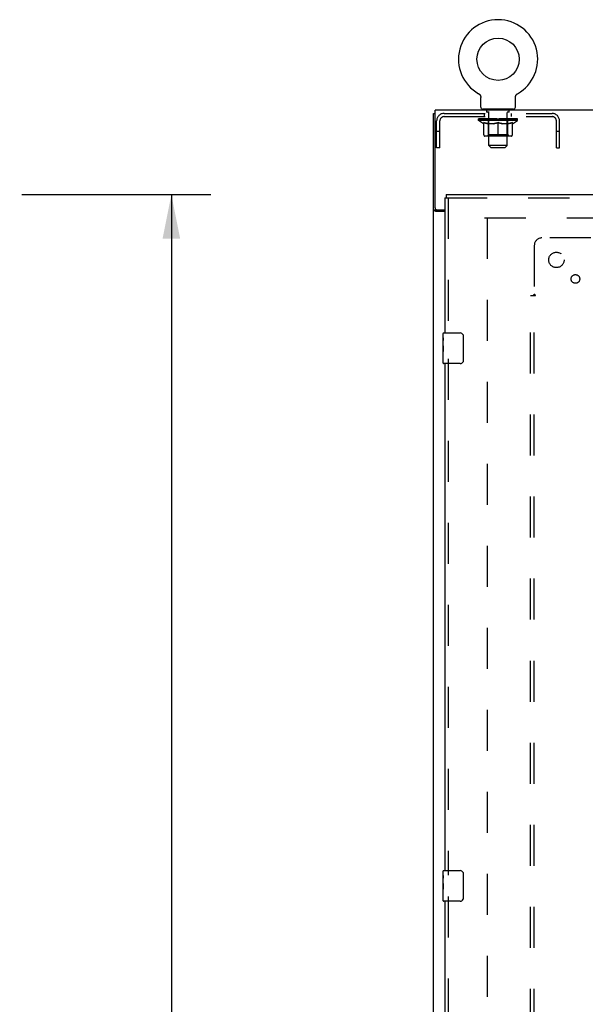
# Model space of a CAD drawing. Header units: inches. Extents: x 0 to 243, y 0 to 157.
# Tile 6 of 28: x 23 to 41, y 86 to 118. Entities that reach past the tile are written whole.
import ezdxf

# ---------------------------------------------------------------- set-up
doc = ezdxf.new("R2010")
doc.units = ezdxf.units.IN
doc.header["$LTSCALE"] = 13.348617
doc.header["$MEASUREMENT"] = 0
doc.linetypes.add('HIDDEN', pattern=[0.2, 0.1, -0.1])
doc.layers.get('0').update_dxf_attribs({"linetype": 'CONTINUOUS'})
for name, color, linetype in [('DEFAULT_2', 8, 'HIDDEN'), ('DIMENSIONS', 7, 'CONTINUOUS'), ('SECONDARY_LH_DOOR_ASSEMBLY', 7, 'CONTINUOUS'), ('SUBPANEL', 7, 'CONTINUOUS')]:
    doc.layers.add(name, color=color, linetype=linetype)
doc.styles.get("Standard").update_dxf_attribs({"font": 'arial.ttf'})
doc.dimstyles.new('DIMSTYLE_1', dxfattribs={"dimtxt": 1.070745, "dimasz": 1.42766, "dimexe": 0.09, "dimexo": 0.07, "dimgap": 0.0375, "dimtad": 0, "dimtih": 1, "dimtoh": 1, "dimzin": 4, "dimdsep": 46, "dimtxsty": 'Standard', "dimblk": '_FILLED', "dimblk1": '_FILLED', "dimblk2": '_FILLED', "dimcen": 0.09, "dimazin": 1, "dimtfac": 1, "dimtdec": 3, "dimtofl": 0, "dimtmove": 0, "dimatfit": 3, "dimldrblk": '_FILLED', "dimfxl": 0, "dimtolj": 1, "dimtzin": 4, "dimarcsym": 0})

# ---------------------------------------------------------------- blocks, each defined once
blk = doc.blocks.new('_FILLED')
at = {"color": 0, "linetype": 'ByBlock'}
blk.add_solid([(0, 0), (-1, 0.2), (-1, -0.2)], dxfattribs=at)
blk = doc.blocks.new('*D11')
at = {"layer": 'DIMENSIONS', "color": 2, "linetype": 'Continuous'}
for p, q in [((22.791, 112.091), (28.939, 112.091)), ((27.654, 112.091), (27.654, 82.649)), ((27.654, 49.591), (27.654, 78.901)), ((22.791, 49.591), (28.939, 49.591))]:
    blk.add_line(p, q, dxfattribs=at)
at = {"layer": 'DIMENSIONS', "color": 2, "linetype": 'Continuous', "xscale": 1.4276595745, "yscale": 1.4276595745, "zscale": 1.4276595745}
for p, rotation in [((27.654, 112.091), 90), ((27.654, 49.591), 270)]:
    blk.add_blockref('_FILLED', p, dxfattribs=dict(at, rotation=rotation))
at = {"layer": 'DIMENSIONS', "color": 2, "linetype": 'Continuous', "insert": (27.654, 82.113), "char_height": 1.0707, "width": 5.47712, "attachment_point": 2, "line_spacing_factor": 0.9}
blk.add_mtext('62.50\\PDOORS', dxfattribs=at)

msp = doc.modelspace()

# ---------------------------------------------------------------- linework, layer by layer
at = {"color": 7, "linetype": 'Continuous'}
for p, q in [((37.646, 115.379), (37.651, 115.376)), ((37.646, 115.379), (37.646, 115.379)), ((37.647, 115.378), (37.649, 115.377)), ((37.651, 115.376), (37.655, 115.374)), ((38.908, 115.374), (38.912, 115.376)), ((38.912, 115.376), (38.917, 115.379)), ((38.914, 115.377), (38.916, 115.378)), ((37.655, 115.374), (37.659, 115.371)), ((37.659, 115.371), (37.663, 115.368)), ((37.663, 115.368), (37.667, 115.364)), ((37.667, 115.365), (37.671, 115.361)), ((37.671, 115.361), (37.675, 115.358)), ((37.674, 115.358), (37.678, 115.354)), ((37.678, 115.354), (37.682, 115.35)), ((37.682, 115.351), (37.685, 115.347)), ((37.685, 115.347), (37.688, 115.343)), ((37.688, 115.343), (37.691, 115.339)), ((37.691, 115.339), (37.694, 115.334)), ((37.694, 115.335), (37.697, 115.33)), ((37.697, 115.33), (37.7, 115.326)), ((37.7, 115.326), (37.702, 115.321)), ((37.702, 115.322), (37.704, 115.317)), ((37.704, 115.317), (37.707, 115.312)), ((37.706, 115.312), (37.709, 115.308)), ((37.708, 115.308), (37.71, 115.303)), ((37.71, 115.303), (37.712, 115.298)), ((37.712, 115.298), (37.713, 115.293)), ((37.713, 115.293), (37.715, 115.288)), ((37.715, 115.288), (37.716, 115.283)), ((37.716, 115.283), (37.717, 115.278)), ((37.717, 115.278), (37.718, 115.273)), ((37.718, 115.273), (37.718, 115.268)), ((37.719, 114.94), (37.719, 115.254)), ((38.844, 115.263), (38.845, 115.268)), ((38.844, 115.258), (38.844, 115.263)), ((38.844, 115.258), (38.844, 115.263)), ((38.844, 115.254), (38.844, 115.258)), ((38.844, 114.94), (38.844, 115.254)), ((38.845, 115.273), (38.846, 115.278)), ((38.845, 115.268), (38.845, 115.273)), ((38.846, 115.278), (38.847, 115.283)), ((38.847, 115.283), (38.848, 115.288)), ((38.848, 115.288), (38.849, 115.293)), ((38.849, 115.293), (38.851, 115.298)), ((38.851, 115.298), (38.853, 115.303)), ((38.853, 115.303), (38.854, 115.308)), ((38.854, 115.308), (38.856, 115.312)), ((38.856, 115.312), (38.859, 115.317)), ((38.859, 115.317), (38.861, 115.322)), ((38.861, 115.321), (38.863, 115.326)), ((38.863, 115.326), (38.866, 115.33)), ((38.866, 115.33), (38.869, 115.335)), ((38.869, 115.334), (38.872, 115.339)), ((38.872, 115.339), (38.875, 115.343)), ((38.875, 115.343), (38.878, 115.347)), ((38.878, 115.347), (38.881, 115.351)), ((38.881, 115.35), (38.885, 115.354)), ((38.885, 115.354), (38.888, 115.358)), ((38.888, 115.358), (38.892, 115.361)), ((38.892, 115.361), (38.896, 115.365)), ((38.896, 115.364), (38.9, 115.368)), ((38.9, 115.368), (38.904, 115.371)), ((38.904, 115.371), (38.908, 115.374)), ((38.908, 115.374), (38.909, 115.374)), ((36.177, 42.945), (36.177, 114.737)), ((36.177, 114.737), (36.229, 114.737)), ((36.229, 111.663), (36.229, 114.841)), ((113.875, 114.841), (36.229, 114.841)), ((37.781, 114.871), (37.781, 114.841)), ((38.781, 114.871), (37.781, 114.871)), ((38.781, 114.871), (38.781, 114.841)), ((36.281, 111.589), (36.177, 111.589)), ((36.552, 111.548), (36.247, 111.548)), ((36.292, 111.6), (36.552, 111.6))]:
    msp.add_line(p, q, dxfattribs=at)
at = {"color": 3, "linetype": 'Continuous'}
msp.add_line((36.281, 111.589), (36.281, 111.601), dxfattribs=at)
at = {"color": 7, "linetype": 'Continuous'}
for points in [[(37.718, 115.268), (37.719, 115.263), (37.719, 115.258), (37.719, 115.254)], [(36.247, 111.548), (36.245, 111.55), (36.243, 111.551), (36.24, 111.553), (36.237, 111.554), (36.233, 111.556), (36.229, 111.557), (36.225, 111.559), (36.221, 111.56), (36.217, 111.562), (36.213, 111.563), (36.209, 111.564), (36.205, 111.566), (36.201, 111.567), (36.198, 111.568), (36.195, 111.57), (36.192, 111.571), (36.189, 111.573), (36.187, 111.574), (36.184, 111.576), (36.183, 111.578), (36.181, 111.579), (36.18, 111.581), (36.179, 111.583), (36.178, 111.585), (36.178, 111.587), (36.177, 111.589)]]:
    msp.add_lwpolyline(points, dxfattribs=at)
at = {"color": 3, "linetype": 'Continuous'}
for points in [[(36.297, 111.574), (36.295, 111.575), (36.293, 111.576), (36.29, 111.577), (36.288, 111.579), (36.286, 111.58), (36.285, 111.582), (36.283, 111.583), (36.283, 111.585), (36.282, 111.586), (36.282, 111.588), (36.281, 111.589)], [(36.322, 111.548), (36.322, 111.55), (36.322, 111.552), (36.321, 111.554), (36.321, 111.556), (36.32, 111.557), (36.319, 111.559), (36.318, 111.561), (36.316, 111.562), (36.315, 111.564), (36.313, 111.565), (36.311, 111.566), (36.309, 111.568), (36.307, 111.569), (36.304, 111.57), (36.302, 111.571), (36.297, 111.574)]]:
    msp.add_lwpolyline(points, dxfattribs=at)
at = {"color": 7, "linetype": 'Continuous'}
msp.add_circle((38.281, 116.499), 0.688, dxfattribs=at)
for centre, radius, start, end in [((38.281, 116.499), 1.288, 299.5053, 240.4947), ((37.788, 114.94), 0.069, 180, 265), ((38.775, 114.94), 0.069, 275, 360), ((36.292, 111.663), 0.0625, 180, 270)]:
    msp.add_arc(centre, radius, start, end, dxfattribs=at)
at = {"layer": 'DEFAULT_2', "color": 8, "linetype": 'HIDDEN'}
for p, q in [((37.646, 115.379), (37.646, 115.379)), ((38.917, 115.379), (38.917, 115.379)), ((37.654, 115.374), (37.655, 115.374)), ((36.528, 114.737), (40.035, 114.737)), ((37.844, 114.633), (37.844, 114.737)), ((37.916, 114.781), (37.916, 114.861)), ((37.986, 114.771), (37.926, 114.771)), ((37.969, 114.871), (37.969, 114.841)), ((37.981, 113.69), (37.981, 114.761)), ((38.636, 114.771), (38.577, 114.771)), ((38.581, 113.69), (38.581, 114.761)), ((38.594, 114.871), (38.594, 114.841)), ((38.646, 114.781), (38.646, 114.861)), ((38.719, 114.633), (38.719, 114.737)), ((36.281, 113.612), (36.281, 114.49)), ((36.385, 113.612), (36.385, 114.49)), ((36.528, 114.633), (40.035, 114.633)), ((37.648, 114.51), (37.648, 114.557)), ((37.808, 114.398), (37.648, 114.51)), ((38.915, 114.51), (37.648, 114.51)), ((37.658, 114.55), (37.658, 114.557)), ((37.666, 114.547), (37.666, 114.55)), ((37.666, 114.547), (38.896, 114.547)), ((37.675, 114.547), (37.675, 114.55)), ((37.676, 114.547), (37.676, 114.55)), ((37.686, 114.55), (37.686, 114.557)), ((37.703, 114.547), (37.703, 114.55)), ((37.704, 114.547), (37.704, 114.55)), ((37.733, 114.55), (37.733, 114.557)), ((37.748, 114.547), (37.748, 114.55)), ((37.75, 114.547), (37.75, 114.55)), ((37.955, 114.55), (37.753, 114.55)), ((37.796, 114.55), (37.796, 114.557)), ((37.798, 114.547), (37.798, 114.55)), ((37.798, 114.547), (37.798, 114.55)), ((37.801, 114.547), (37.801, 114.55)), ((37.809, 114.547), (37.809, 114.55)), ((37.809, 114.547), (37.809, 114.55)), ((37.812, 114.547), (37.812, 114.55)), ((37.815, 114.547), (37.815, 114.551)), ((37.818, 114.035), (37.818, 114.442)), ((37.82, 114.547), (37.82, 114.55)), ((37.834, 114.547), (37.834, 114.55)), ((37.852, 114.547), (37.852, 114.55)), ((37.853, 114.547), (37.853, 114.552)), ((37.873, 114.547), (37.873, 114.55)), ((37.873, 114.547), (37.873, 114.55)), ((37.874, 114.55), (37.874, 114.557)), ((37.884, 114.547), (37.884, 114.55)), ((37.888, 114.547), (37.888, 114.55)), ((37.898, 114.547), (37.898, 114.55)), ((37.909, 114.547), (37.909, 114.554)), ((37.924, 114.547), (37.924, 114.55)), ((37.927, 114.547), (37.927, 114.55)), ((37.955, 114.547), (37.955, 114.55)), ((38.022, 114.55), (37.96, 114.55)), ((37.965, 114.55), (37.965, 114.557)), ((37.969, 114.038), (37.969, 114.507)), ((37.972, 114.547), (37.972, 114.55)), ((37.976, 114.547), (37.976, 114.55)), ((37.982, 114.547), (37.982, 114.555)), ((37.986, 114.547), (37.986, 114.55)), ((37.997, 114.547), (37.997, 114.55)), ((38.022, 114.547), (38.022, 114.55)), ((38.096, 114.55), (38.037, 114.55)), ((38.058, 114.547), (38.058, 114.55)), ((38.065, 114.55), (38.065, 114.557)), ((38.069, 114.547), (38.069, 114.55)), ((38.071, 114.547), (38.071, 114.556)), ((38.074, 114.547), (38.074, 114.55)), ((38.081, 114.547), (38.081, 114.55)), ((38.096, 114.547), (38.096, 114.55)), ((38.177, 114.55), (38.122, 114.55)), ((38.136, 114.547), (38.136, 114.55)), ((38.167, 114.55), (38.281, 114.557)), ((38.172, 114.55), (38.172, 114.557)), ((38.172, 114.55), (38.172, 114.557)), ((38.172, 114.557), (38.172, 114.557)), ((38.172, 114.547), (38.172, 114.55)), ((38.176, 114.547), (38.176, 114.55)), ((38.177, 114.547), (38.177, 114.55)), ((38.177, 114.547), (38.177, 114.55)), ((38.261, 114.55), (38.212, 114.55)), ((38.218, 114.547), (38.218, 114.55)), ((38.261, 114.547), (38.261, 114.55)), ((38.279, 114.55), (38.279, 114.55)), ((38.279, 114.547), (38.279, 114.55)), ((38.279, 114.547), (38.279, 114.55)), ((38.281, 114.55), (38.281, 114.557)), ((38.281, 113.998), (38.281, 114.442)), ((38.284, 114.547), (38.284, 114.55)), ((38.284, 114.547), (38.284, 114.55)), ((38.284, 114.55), (38.284, 114.55)), ((38.286, 114.55), (38.351, 114.55)), ((38.302, 114.547), (38.302, 114.55)), ((38.318, 114.55), (38.318, 114.554)), ((38.318, 114.554), (38.396, 114.55)), ((38.34, 114.55), (38.34, 114.553)), ((38.345, 114.547), (38.345, 114.55)), ((38.386, 114.547), (38.386, 114.55)), ((38.386, 114.547), (38.386, 114.55)), ((38.386, 114.55), (38.44, 114.55)), ((38.387, 114.547), (38.387, 114.55)), ((38.391, 114.55), (38.391, 114.557)), ((38.391, 114.55), (38.391, 114.557)), ((38.391, 114.557), (38.391, 114.557)), ((38.391, 114.547), (38.391, 114.55)), ((38.427, 114.547), (38.427, 114.55)), ((38.466, 114.547), (38.466, 114.55)), ((38.467, 114.55), (38.526, 114.55)), ((38.482, 114.547), (38.482, 114.55)), ((38.489, 114.547), (38.489, 114.55)), ((38.492, 114.547), (38.492, 114.556)), ((38.494, 114.547), (38.494, 114.55)), ((38.498, 114.55), (38.498, 114.557)), ((38.505, 114.547), (38.505, 114.55)), ((38.541, 114.547), (38.541, 114.55)), ((38.541, 114.55), (38.603, 114.55)), ((38.566, 114.547), (38.566, 114.55)), ((38.576, 114.547), (38.576, 114.55)), ((38.581, 114.547), (38.581, 114.555)), ((38.587, 114.547), (38.587, 114.55)), ((38.591, 114.547), (38.591, 114.55)), ((38.594, 114.038), (38.594, 114.507)), ((38.598, 114.55), (38.598, 114.557)), ((38.608, 114.547), (38.608, 114.55)), ((38.608, 114.55), (38.81, 114.55)), ((38.636, 114.547), (38.636, 114.55)), ((38.639, 114.547), (38.639, 114.55)), ((38.654, 114.547), (38.654, 114.554)), ((38.665, 114.547), (38.665, 114.55)), ((38.675, 114.547), (38.675, 114.55)), ((38.679, 114.547), (38.679, 114.55)), ((38.689, 114.55), (38.689, 114.557)), ((38.69, 114.547), (38.69, 114.55)), ((38.69, 114.547), (38.69, 114.55)), ((38.71, 114.547), (38.71, 114.552)), ((38.711, 114.547), (38.711, 114.55)), ((38.729, 114.547), (38.729, 114.55)), ((38.743, 114.547), (38.743, 114.55)), ((38.745, 114.035), (38.745, 114.442)), ((38.748, 114.547), (38.748, 114.551)), ((38.751, 114.547), (38.751, 114.55)), ((38.754, 114.547), (38.754, 114.55)), ((38.754, 114.547), (38.754, 114.55)), ((38.755, 114.398), (38.915, 114.51)), ((38.761, 114.547), (38.761, 114.55)), ((38.764, 114.547), (38.764, 114.55)), ((38.765, 114.547), (38.765, 114.55)), ((38.767, 114.55), (38.767, 114.557)), ((38.813, 114.547), (38.813, 114.55)), ((38.815, 114.547), (38.815, 114.55)), ((38.83, 114.55), (38.83, 114.557)), ((38.858, 114.547), (38.858, 114.55)), ((38.86, 114.547), (38.86, 114.55)), ((38.877, 114.55), (38.877, 114.557)), ((38.887, 114.547), (38.887, 114.55)), ((38.888, 114.547), (38.888, 114.55)), ((38.896, 114.547), (38.896, 114.55)), ((38.905, 114.55), (38.905, 114.557)), ((38.915, 114.51), (38.915, 114.557)), ((40.177, 113.612), (40.177, 114.49)), ((40.281, 113.612), (40.281, 114.49)), ((36.385, 114.142), (36.281, 114.142)), ((37.808, 114.398), (37.818, 114.398)), ((38.14, 114.398), (37.96, 114.398)), ((38.603, 114.398), (38.423, 114.398)), ((38.745, 114.398), (38.755, 114.398)), ((40.281, 114.142), (40.177, 114.142)), ((38.708, 113.998), (37.855, 113.998)), ((37.969, 114.038), (37.929, 113.998)), ((38.594, 114.038), (37.969, 114.038)), ((38.594, 114.038), (38.634, 113.998)), ((36.385, 113.612), (36.281, 113.612)), ((38.05, 113.621), (37.981, 113.69)), ((38.581, 113.69), (37.981, 113.69)), ((38.05, 113.621), (38.512, 113.621)), ((38.512, 113.621), (38.581, 113.69)), ((40.177, 113.612), (40.281, 113.612)), ((37.844, 111.341), (72.781, 111.341)), ((37.927, 111.341), (37.927, 50.341))]:
    msp.add_line(p, q, dxfattribs=at)
for points in [[(37.818, 114.442), (37.844, 114.432), (37.869, 114.423), (37.894, 114.415), (37.919, 114.408), (37.943, 114.403), (37.968, 114.398)], [(37.96, 114.398), (37.937, 114.403), (37.913, 114.409), (37.89, 114.415), (37.866, 114.423), (37.842, 114.431), (37.818, 114.441)], [(38.13, 114.398), (38.155, 114.403), (38.18, 114.409), (38.205, 114.415), (38.23, 114.423), (38.256, 114.432), (38.281, 114.442)], [(38.281, 114.44), (38.257, 114.431), (38.233, 114.423), (38.21, 114.415), (38.186, 114.409), (38.163, 114.403), (38.14, 114.398)], [(38.281, 114.442), (38.307, 114.432), (38.333, 114.423), (38.358, 114.415), (38.383, 114.409), (38.408, 114.403), (38.432, 114.398)], [(38.423, 114.398), (38.399, 114.403), (38.376, 114.409), (38.353, 114.415), (38.329, 114.423), (38.306, 114.431), (38.281, 114.44)], [(38.595, 114.398), (38.62, 114.403), (38.644, 114.409), (38.669, 114.415), (38.694, 114.423), (38.719, 114.432), (38.745, 114.442)], [(38.745, 114.441), (38.72, 114.431), (38.696, 114.423), (38.673, 114.415), (38.649, 114.409), (38.626, 114.403), (38.603, 114.398)]]:
    msp.add_lwpolyline(points, dxfattribs=at)
for centre, radius, start, end in [((36.528, 114.49), 0.246, 90, 180), ((37.788, 114.94), 0.069, 265, 270), ((37.906, 114.861), 0.01, 0, 90), ((37.926, 114.781), 0.01, 180, 270), ((37.971, 114.761), 0.01, 0, 90), ((38.591, 114.761), 0.01, 90, 180), ((38.636, 114.781), 0.01, 270, 360), ((38.656, 114.861), 0.01, 90, 180), ((38.775, 114.94), 0.069, 270, 275), ((40.035, 114.49), 0.246, 0, 90), ((36.528, 114.49), 0.142, 90, 180), ((37.929, 114.507), 0.0398, 0, 90), ((38.634, 114.507), 0.0398, 90, 180), ((40.035, 114.49), 0.142, 0, 90), ((37.855, 114.035), 0.0371, 180, 270), ((38.708, 114.035), 0.0371, 270, 360)]:
    msp.add_arc(centre, radius, start, end, dxfattribs=at)
for centre, major_axis, ratio, start_param, end_param in [((38.281, 114.557), (0.633, 0.007), 0.05963, 2.96643, 3.140963), ((37.628, 114.545), (0.198, 0), 0.060556, 0.430652, 1.470503), ((38.281, 114.557), (0.633, 0), 0.060556, -3.141593, -2.96706), ((37.628, 114.538), (0.198, 0.002), 0.05963, 1.376596, 1.469874), ((38.281, 114.557), (0.633, 0.013), 0.05688, 2.791345, 2.965878), ((37.604, 114.545), (0.198, 0.002), 0.05963, 0.25549, 1.295341), ((37.673, 114.545), (0.198, -0.002), 0.05963, 0.605815, 1.645666), ((38.281, 114.557), (0.633, -0.007), 0.05963, -2.96643, -2.791898), ((37.673, 114.538), (0.198, 0), 0.060556, 1.551758, 1.645036), ((37.604, 114.538), (0.198, 0.004), 0.05688, 1.20151, 1.294789), ((37.674, 114.54), (0.164, 0.002), 0.05963, 1.065228, 1.614276), ((37.654, 114.54), (0.164, 0.003), 0.05688, 0.890143, 1.43919), ((37.712, 114.54), (0.164, 0), 0.060556, 1.240391, 1.789438), ((38.281, 114.557), (0.633, 0.019), 0.052395, 2.616403, 2.790936), ((37.6, 114.545), (0.198, 0.004), 0.05688, 0.080405, 1.120256), ((37.735, 114.545), (0.198, -0.004), 0.05688, 0.7809, 1.820751), ((38.281, 114.557), (0.633, -0.013), 0.05688, -2.791345, -2.616812), ((37.735, 114.538), (0.198, -0.002), 0.05963, 1.72692, 1.820198), ((37.6, 114.538), (0.198, 0.006), 0.052395, 1.026568, 1.119847), ((37.653, 114.54), (0.164, 0.005), 0.052395, 0.715201, 1.264248), ((37.767, 114.54), (0.164, -0.002), 0.05963, 1.415553, 1.9646), ((38.281, 114.557), (0.633, 0.025), 0.046319, 2.441654, 2.616187), ((37.814, 114.545), (0.198, -0.006), 0.052395, 0.955842, 1.995693), ((37.617, 114.545), (0.198, 0.006), 0.052395, -0.094537, 0.945314), ((38.281, 114.557), (0.633, -0.019), 0.052395, -2.616403, -2.44187), ((37.814, 114.538), (0.198, -0.004), 0.05688, 1.902006, 1.995284), ((37.617, 114.538), (0.198, 0.008), 0.046319, 0.851819, 0.945098), ((37.672, 114.54), (0.164, 0.006), 0.046319, 0.540452, 1.089499), ((37.839, 114.54), (0.164, -0.003), 0.05688, 1.590638, 2.139686), ((38.281, 114.557), (0.633, 0.029), 0.038841, 2.267123, 2.441656), ((37.908, 114.545), (0.198, -0.008), 0.046319, 1.130591, 2.170442), ((37.654, 114.545), (0.198, 0.008), 0.046319, -0.269286, 0.770565), ((38.281, 114.557), (0.633, -0.025), 0.046319, -2.441654, -2.267121), ((37.908, 114.538), (0.198, -0.006), 0.052395, 2.076947, 2.170226), ((37.654, 114.538), (0.198, 0.009), 0.038841, 0.677289, 0.770567), ((37.709, 114.54), (0.164, 0.008), 0.038841, 0.365921, 0.914969), ((37.923, 114.54), (0.164, -0.005), 0.052395, 1.76558, 2.314627), ((38.281, 114.557), (0.633, 0.033), 0.030195, 2.09281, 2.267343), ((38.013, 114.545), (0.198, -0.009), 0.038841, 1.305122, 2.344973), ((37.711, 114.545), (0.198, 0.009), 0.038841, -0.443817, 0.596034), ((38.281, 114.557), (0.633, -0.029), 0.038841, -2.267123, -2.092591), ((38.013, 114.538), (0.198, -0.008), 0.046319, 2.251696, 2.344975), ((37.711, 114.538), (0.198, 0.01), 0.030195, 0.502975, 0.596254), ((37.763, 114.54), (0.164, 0.009), 0.030195, 0.191608, 0.740655), ((38.019, 114.54), (0.164, -0.006), 0.046319, 1.940329, 2.489376), ((37.784, 114.545), (0.198, 0.01), 0.030195, -0.61813, 0.421721), ((38.281, 114.557), (0.633, 0.036), 0.020645, 1.918687, 2.09322), ((38.126, 114.545), (0.198, -0.01), 0.030195, 1.479435, 2.519286), ((38.281, 114.557), (0.633, -0.033), 0.030195, -2.09281, -1.918277), ((38.126, 114.538), (0.198, -0.009), 0.038841, 2.426227, 2.519505), ((37.784, 114.538), (0.198, 0.011), 0.020645, 0.328852, 0.422131), ((37.833, 114.54), (0.164, 0.009), 0.020645, 0.017485, 0.566532), ((38.122, 114.54), (0.164, -0.008), 0.038841, 2.11486, 2.663907), ((37.873, 114.545), (0.198, 0.011), 0.020645, -0.792253, 0.247598), ((38.281, 114.557), (0.633, 0.038), 0.010478, 1.744704, 1.919237), ((38.243, 114.545), (0.198, -0.011), 0.020645, 1.653558, 2.693409), ((38.281, 114.557), (0.633, -0.036), 0.020645, -1.918687, -1.744154), ((38.243, 114.538), (0.198, -0.01), 0.030195, 2.60054, 2.693819), ((37.873, 114.538), (0.198, 0.012), 0.010478, 0.154869, 0.248148), ((37.917, 114.54), (0.164, 0.01), 0.010478, 6.126688, 6.675735), ((38.23, 114.54), (0.164, -0.009), 0.030195, 2.289173, 2.83822), ((37.974, 114.545), (0.198, 0.012), 0.010478, -0.966236, -0.000846), ((38.362, 114.545), (0.198, -0.012), 0.010478, 1.827541, 2.867392), ((38.281, 114.557), (0.633, -0.038), 0.010478, -1.744704, -1.563007), ((38.362, 114.538), (0.198, -0.011), 0.020645, 2.774664, 2.867942), ((38.34, 114.54), (0.164, -0.009), 0.020645, 2.463296, 3.012344), ((38.201, 114.545), (0.198, 0.012), 0.010478, 0.274201, 1.314052), ((38.115, 114.54), (0.164, 0.01), 0.010478, -0.000483, 0.504314), ((38.084, 114.538), (0.198, 0.012), 0.010478, 0.099668, 0.192946), ((38.281, 114.557), (0.633, 0.038), 0.010478, -1.571421, -1.396888), ((38.479, 114.538), (0.198, -0.012), 0.010478, 2.74231, 2.948646), ((38.448, 114.54), (0.164, -0.01), 0.010478, 2.637279, 3.14189), ((38.32, 114.545), (0.198, 0.011), 0.020645, 0.448184, 1.488034), ((38.223, 114.54), (0.164, 0.009), 0.020645, 0.129249, 0.678296), ((38.201, 114.538), (0.198, 0.011), 0.020645, 0.273651, 0.366929), ((38.281, 114.557), (0.633, 0.036), 0.020645, -1.397439, -1.222906), ((38.589, 114.545), (0.198, -0.012), 0.010478, -3.140747, -2.175357), ((38.281, 114.557), (0.633, -0.038), 0.010478, 1.222355, 1.396888), ((38.437, 114.545), (0.198, 0.01), 0.030195, 0.622307, 1.662158), ((38.333, 114.54), (0.164, 0.009), 0.030195, 0.303372, 0.852419), ((38.646, 114.54), (0.164, -0.01), 0.010478, 2.749043, 3.29809), ((38.69, 114.545), (0.198, -0.011), 0.020645, 2.893995, 3.933846), ((38.32, 114.538), (0.198, 0.01), 0.030195, 0.447774, 0.541052), ((38.69, 114.538), (0.198, -0.012), 0.010478, 2.893445, 2.986723), ((38.281, 114.557), (0.633, 0.033), 0.030195, -1.223315, -1.048783), ((38.281, 114.557), (0.633, -0.036), 0.020645, 1.048373, 1.222906), ((38.55, 114.545), (0.198, 0.009), 0.038841, 0.79662, 1.836471), ((38.441, 114.54), (0.164, 0.008), 0.038841, 0.477686, 1.026733), ((38.73, 114.54), (0.164, -0.009), 0.020645, 2.57506, 3.124108), ((38.779, 114.545), (0.198, -0.01), 0.030195, 2.719872, 3.759723), ((38.655, 114.545), (0.198, 0.008), 0.046319, 0.971151, 2.011002), ((38.437, 114.538), (0.198, 0.009), 0.038841, 0.622087, 0.715366), ((38.779, 114.538), (0.198, -0.011), 0.020645, 2.719462, 2.812741), ((38.281, 114.557), (0.633, 0.029), 0.038841, -1.049002, -0.874469), ((38.281, 114.557), (0.633, -0.033), 0.030195, 0.87425, 1.048783), ((38.544, 114.54), (0.164, 0.006), 0.046319, 0.652216, 1.201263), ((38.748, 114.545), (0.198, 0.006), 0.052395, 1.1459, 2.185751), ((38.8, 114.54), (0.164, -0.009), 0.030195, 2.400937, 2.949985), ((38.852, 114.545), (0.198, -0.009), 0.038841, 2.545558, 3.585409), ((38.64, 114.54), (0.164, 0.005), 0.052395, 0.826965, 1.376012), ((38.55, 114.538), (0.198, 0.008), 0.046319, 0.796618, 0.889896), ((38.852, 114.538), (0.198, -0.01), 0.030195, 2.545339, 2.638617), ((38.828, 114.545), (0.198, 0.004), 0.05688, 1.320842, 2.360692), ((38.281, 114.557), (0.633, 0.025), 0.046319, -0.874471, -0.699939), ((38.281, 114.557), (0.633, -0.029), 0.038841, 0.699936, 0.874469), ((38.908, 114.545), (0.198, -0.008), 0.046319, 2.371028, 3.410879), ((38.854, 114.54), (0.164, -0.008), 0.038841, 2.226624, 2.775671), ((38.89, 114.545), (0.198, 0.002), 0.05963, 1.495927, 2.535778), ((38.724, 114.54), (0.164, 0.003), 0.05688, 1.001907, 1.550954), ((38.946, 114.545), (0.198, -0.006), 0.052395, 2.196279, 3.23613), ((38.891, 114.54), (0.164, -0.006), 0.046319, 2.052093, 2.601141), ((38.655, 114.538), (0.198, 0.006), 0.052395, 0.971367, 1.064645), ((38.908, 114.538), (0.198, -0.009), 0.038841, 2.371026, 2.464304), ((38.935, 114.545), (0.198, 0), 0.060556, 1.671089, 2.71094), ((38.963, 114.545), (0.198, -0.004), 0.05688, 2.021337, 3.061188), ((38.281, 114.557), (0.633, 0.019), 0.052395, -0.699723, -0.52519), ((38.281, 114.557), (0.633, -0.025), 0.046319, 0.525406, 0.699939), ((38.959, 114.545), (0.198, -0.002), 0.05963, 1.846251, 2.886102), ((38.795, 114.54), (0.164, 0.002), 0.05963, 1.176993, 1.72604), ((38.91, 114.54), (0.164, -0.005), 0.052395, 1.877344, 2.426392), ((38.851, 114.54), (0.164, 0), 0.060556, 1.352155, 1.901202), ((38.909, 114.54), (0.164, -0.003), 0.05688, 1.702402, 2.25145), ((38.889, 114.54), (0.164, -0.002), 0.05963, 1.527317, 2.076364), ((38.748, 114.538), (0.198, 0.004), 0.05688, 1.146309, 1.239587), ((38.946, 114.538), (0.198, -0.008), 0.046319, 2.196495, 2.289773), ((38.281, 114.557), (0.633, 0.013), 0.05688, -0.524781, -0.350248), ((38.281, 114.557), (0.633, -0.019), 0.052395, 0.350657, 0.52519), ((38.828, 114.538), (0.198, 0.002), 0.05963, 1.321394, 1.414673), ((38.963, 114.538), (0.198, -0.006), 0.052395, 2.021746, 2.115024), ((38.281, 114.557), (0.633, 0.007), 0.05963, -0.349695, -0.175162), ((38.281, 114.557), (0.633, -0.013), 0.05688, 0.175715, 0.350248), ((38.89, 114.538), (0.198, 0), 0.060556, 1.496556, 1.589835), ((38.959, 114.538), (0.198, -0.004), 0.05688, 1.846804, 1.940083), ((38.935, 114.538), (0.198, -0.002), 0.05963, 1.671719, 1.764997), ((38.281, 114.557), (0.633, 0), 0.060556, -0.174533, 0), ((38.281, 114.557), (0.633, -0.007), 0.05963, 0.000629, 0.175162)]:
    msp.add_ellipse(centre, major_axis=major_axis, ratio=ratio, start_param=start_param, end_param=end_param, dxfattribs=at)
at = {"layer": 'SECONDARY_LH_DOOR_ASSEMBLY', "color": 3, "linetype": 'Continuous'}
for p, q in [((36.552, 111.987), (36.552, 107.591)), ((36.594, 112.091), (73.448, 112.091)), ((36.552, 106.591), (36.552, 90.091)), ((36.552, 89.091), (36.552, 72.591))]:
    msp.add_line(p, q, dxfattribs=at)
at = {"layer": 'SECONDARY_LH_DOOR_ASSEMBLY', "color": 7, "linetype": 'Continuous'}
for p, q in [((36.552, 111.987), (36.594, 111.987)), ((36.594, 112.091), (36.594, 111.987)), ((36.492, 107.43), (36.492, 107.576)), ((36.492, 107.172), (36.492, 107.429)), ((36.498, 107.374), (36.492, 107.374)), ((36.507, 107.591), (37.047, 107.591)), ((37.147, 107.491), (37.147, 106.691)), ((36.492, 107.206), (36.499, 107.206)), ((36.492, 106.606), (36.492, 107.17)), ((36.494, 107.143), (36.492, 107.143)), ((36.499, 107.206), (36.499, 107.342)), ((36.492, 107.011), (36.498, 107.011)), ((36.492, 106.975), (36.499, 106.975)), ((36.492, 106.912), (36.499, 106.912)), ((36.492, 106.745), (36.499, 106.745)), ((36.499, 106.745), (36.499, 106.975)), ((37.047, 106.591), (36.507, 106.591)), ((36.492, 89.93), (36.492, 90.076)), ((36.507, 90.091), (37.047, 90.091)), ((36.492, 89.672), (36.492, 89.929)), ((36.498, 89.874), (36.492, 89.874)), ((36.499, 89.706), (36.499, 89.842)), ((37.147, 89.991), (37.147, 89.191)), ((36.492, 89.706), (36.499, 89.706)), ((36.492, 89.106), (36.492, 89.67)), ((36.494, 89.643), (36.492, 89.643)), ((36.492, 89.511), (36.498, 89.511)), ((36.492, 89.475), (36.499, 89.475)), ((36.499, 89.245), (36.499, 89.475)), ((36.492, 89.412), (36.499, 89.412)), ((36.492, 89.245), (36.499, 89.245)), ((37.047, 89.091), (36.507, 89.091))]:
    msp.add_line(p, q, dxfattribs=at)
at = {"layer": 'SECONDARY_LH_DOOR_ASSEMBLY', "color": 8, "linetype": 'HIDDEN'}
for p, q in [((36.594, 111.987), (73.448, 111.987)), ((36.656, 111.987), (36.656, 107.436)), ((36.656, 106.746), (36.656, 89.936)), ((36.656, 89.246), (36.656, 72.436))]:
    msp.add_line(p, q, dxfattribs=at)
at = {"layer": 'SECONDARY_LH_DOOR_ASSEMBLY', "color": 7, "linetype": 'Continuous'}
for points in [[(36.492, 107.43), (36.493, 107.426), (36.493, 107.422), (36.494, 107.416), (36.495, 107.403)], [(36.495, 107.403), (36.496, 107.395), (36.497, 107.387), (36.498, 107.379)], [(36.498, 107.379), (36.498, 107.37), (36.499, 107.361), (36.499, 107.352), (36.499, 107.342)], [(37.141, 107.527), (37.143, 107.521), (37.144, 107.515), (37.146, 107.509), (37.147, 107.503), (37.147, 107.497), (37.147, 107.491)], [(36.492, 107.172), (36.493, 107.164), (36.493, 107.155), (36.494, 107.145)], [(36.494, 107.145), (36.497, 107.111), (36.498, 107.099), (36.498, 107.087), (36.499, 107.074), (36.499, 107.062), (36.499, 107.049), (36.499, 107.036), (36.499, 107.023), (36.498, 107.011), (36.498, 106.998), (36.497, 106.986)], [(37.147, 106.691), (37.147, 106.684), (37.147, 106.678), (37.146, 106.672), (37.144, 106.666), (37.143, 106.66), (37.141, 106.655)], [(36.492, 89.93), (36.493, 89.926), (36.493, 89.922), (36.494, 89.916), (36.495, 89.903)], [(36.495, 89.903), (36.496, 89.895), (36.497, 89.887), (36.498, 89.879)], [(36.498, 89.879), (36.498, 89.87), (36.499, 89.861), (36.499, 89.852), (36.499, 89.842)], [(37.141, 90.027), (37.143, 90.021), (37.144, 90.015), (37.146, 90.009), (37.147, 90.003), (37.147, 89.997), (37.147, 89.991)], [(36.492, 89.672), (36.493, 89.664), (36.493, 89.655), (36.494, 89.645)], [(36.494, 89.645), (36.497, 89.611), (36.498, 89.599), (36.498, 89.587), (36.499, 89.574), (36.499, 89.562), (36.499, 89.549), (36.499, 89.536), (36.499, 89.523), (36.498, 89.511), (36.498, 89.498), (36.497, 89.486)], [(37.147, 89.191), (37.147, 89.184), (37.147, 89.178), (37.146, 89.172), (37.144, 89.166), (37.143, 89.16), (37.141, 89.155)]]:
    msp.add_lwpolyline(points, dxfattribs=at)
for centre, radius, start, end in [((36.507, 107.576), 0.015, 90, 180), ((37.047, 107.491), 0.1, 21.1999, 90), ((36.507, 106.606), 0.015, 180, 270), ((37.047, 106.691), 0.1, 270, 338.7946), ((36.507, 90.076), 0.015, 90, 180), ((37.047, 89.991), 0.1, 21.1999, 90), ((36.507, 89.106), 0.015, 180, 270), ((37.047, 89.191), 0.1, 270, 338.7946)]:
    msp.add_arc(centre, radius, start, end, dxfattribs=at)
for centre in [(36.755, 107.007), (36.755, 89.507)]:
    msp.add_ellipse(centre, major_axis=(0.263, 0), ratio=0.432808, start_param=3.141593, end_param=3.321581, dxfattribs=at)
at = {"layer": 'SUBPANEL', "color": 8, "linetype": 'HIDDEN'}
for p, q in [((41.298, 110.684), (39.709, 110.684)), ((39.459, 110.434), (39.459, 108.845)), ((39.334, 52.872), (39.334, 108.809)), ((39.334, 108.809), (39.42, 108.809)), ((39.42, 108.809), (39.5, 108.809)), ((39.459, 52.872), (39.459, 108.809))]:
    msp.add_line(p, q, dxfattribs=at)
for points in [[(39.42, 108.809), (39.423, 108.811), (39.425, 108.813), (39.427, 108.815), (39.429, 108.816), (39.431, 108.818), (39.433, 108.82), (39.435, 108.822), (39.437, 108.823), (39.438, 108.825), (39.44, 108.826), (39.445, 108.832)], [(39.445, 108.832), (39.447, 108.834), (39.449, 108.836), (39.451, 108.838), (39.453, 108.84), (39.455, 108.842), (39.457, 108.843), (39.459, 108.845)], [(39.473, 108.835), (39.471, 108.836), (39.469, 108.837), (39.466, 108.839), (39.464, 108.84), (39.462, 108.842), (39.46, 108.843), (39.459, 108.845)], [(39.5, 108.809), (39.499, 108.811), (39.498, 108.813), (39.497, 108.815), (39.496, 108.816), (39.495, 108.818), (39.494, 108.819), (39.493, 108.821), (39.491, 108.822), (39.49, 108.824), (39.488, 108.825), (39.486, 108.827), (39.484, 108.828), (39.482, 108.829), (39.48, 108.831), (39.478, 108.832), (39.473, 108.835)]]:
    msp.add_lwpolyline(points, dxfattribs=at)
for centre, radius in [((40.177, 109.966), 0.25), ((40.796, 109.347), 0.141)]:
    msp.add_circle(centre, radius, dxfattribs=at)
msp.add_arc((39.709, 110.434), 0.25, 90, 180, dxfattribs=at)

# ---------------------------------------------------------------- dimensions: what is measured, and where the dimension line sits
at = {"layer": 'DIMENSIONS', "color": 2, "linetype": 'Continuous'}
dim = msp.add_linear_dim(base=(27.654, 49.591), p1=(22.721, 112.091), p2=(22.721, 49.591), angle=270, text='<>\\PDOORS', dimstyle='DIMSTYLE_1', dxfattribs=at)
dim.commit()
dim.dimension.update_dxf_attribs({"geometry": '*D11', "text_midpoint": (27.654, 80.775), "dimtype": 160})

doc.saveas('drawing.dxf')
